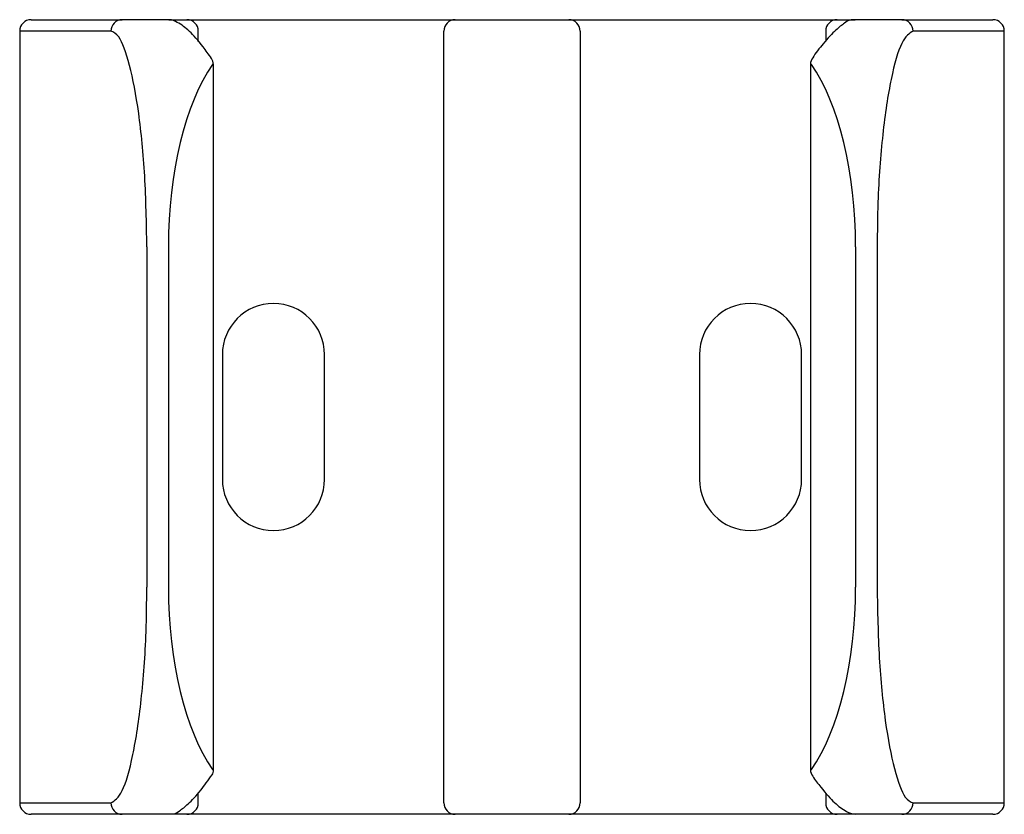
# Model space of a CAD drawing. Header units: millimetres. Extents: x 3819.385 to 3819.5, y 2040.918 to 2041.687.
# Tile 2 of 2: x 3819.421 to 3819.464, y 2041.652 to 2041.687. Entities that reach past the tile are written whole.
import ezdxf

# ---------------------------------------------------------------- set-up
doc = ezdxf.new("R2010")
doc.units = ezdxf.units.MM
doc.layers.add('SANINDUSA', color=3, linetype='Continuous')

msp = doc.modelspace()

# ---------------------------------------------------------------- linework, layer by layer
at = {"layer": 'SANINDUSA'}
for p, q in [((3819.421240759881, 2041.686902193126), (3819.425249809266, 2041.686902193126)), ((3819.427306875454, 2041.686902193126), (3819.425249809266, 2041.686902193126)), ((3819.427306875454, 2041.686902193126), (3819.428103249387, 2041.686902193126)), ((3819.428103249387, 2041.686902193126), (3819.438910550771, 2041.686902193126)), ((3819.438910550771, 2041.686902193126), (3819.439910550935, 2041.686902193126)), ((3819.439910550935, 2041.686902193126), (3819.444910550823, 2041.686902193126)), ((3819.444910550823, 2041.686902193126), (3819.445910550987, 2041.686902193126)), ((3819.445910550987, 2041.686902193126), (3819.45671785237, 2041.686902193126)), ((3819.45671785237, 2041.686902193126), (3819.457514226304, 2041.686902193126)), ((3819.459571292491, 2041.686902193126), (3819.457514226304, 2041.686902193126)), ((3819.459571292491, 2041.686902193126), (3819.463580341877, 2041.686902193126)), ((3819.424755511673, 2041.686402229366), (3819.42074076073, 2041.686402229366)), ((3819.439410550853, 2041.652402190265), (3819.439410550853, 2041.686402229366)), ((3819.445410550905, 2041.686402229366), (3819.445410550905, 2041.652402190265)), ((3819.464080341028, 2041.686402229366), (3819.460065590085, 2041.686402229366)), ((3819.429270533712, 2041.684934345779), (3819.429228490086, 2041.684934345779)), ((3819.455592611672, 2041.684934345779), (3819.455550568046, 2041.684934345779)), ((3819.426338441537, 2041.676902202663), (3819.426338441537, 2041.661902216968)), ((3819.427288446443, 2041.676902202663), (3819.427288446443, 2041.661902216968)), ((3819.457532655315, 2041.676902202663), (3819.457532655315, 2041.661902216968)), ((3819.45848266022, 2041.676902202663), (3819.45848266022, 2041.661902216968)), ((3819.429660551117, 2041.672152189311), (3819.429660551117, 2041.666652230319)), ((3819.434160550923, 2041.666652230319), (3819.434160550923, 2041.672152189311)), ((3819.450660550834, 2041.672152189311), (3819.450660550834, 2041.666652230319)), ((3819.45516055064, 2041.666652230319), (3819.45516055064, 2041.672152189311)), ((3819.429228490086, 2041.653870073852), (3819.429270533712, 2041.653870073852)), ((3819.455550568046, 2041.653870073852), (3819.455592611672, 2041.653870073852)), ((3819.42074076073, 2041.652402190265), (3819.424755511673, 2041.652402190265)), ((3819.460065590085, 2041.652402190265), (3819.464080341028, 2041.652402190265)), ((3819.425249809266, 2041.651902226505), (3819.421240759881, 2041.651902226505)), ((3819.427306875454, 2041.651902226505), (3819.425249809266, 2041.651902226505)), ((3819.428103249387, 2041.651902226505), (3819.427306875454, 2041.651902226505)), ((3819.438910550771, 2041.651902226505), (3819.428103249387, 2041.651902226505)), ((3819.439910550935, 2041.651902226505), (3819.438910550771, 2041.651902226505)), ((3819.444910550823, 2041.651902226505), (3819.439910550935, 2041.651902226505)), ((3819.445910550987, 2041.651902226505), (3819.444910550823, 2041.651902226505)), ((3819.45671785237, 2041.651902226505), (3819.445910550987, 2041.651902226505)), ((3819.457514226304, 2041.651902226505), (3819.45671785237, 2041.651902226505)), ((3819.459571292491, 2041.651902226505), (3819.457514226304, 2041.651902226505)), ((3819.463580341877, 2041.651902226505), (3819.459571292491, 2041.651902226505))]:
    msp.add_line(p, q, dxfattribs=at)
for centre, radius, start, end in [((3819.421240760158, 2041.686402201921), 0.0005000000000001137, 90, 180), ((3819.425252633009, 2041.686405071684), 0.0004971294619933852, 90.3254472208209, 180.3275881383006), ((3819.42810324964, 2041.686402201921), 0.0005000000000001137, 0, 90), ((3819.439910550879, 2041.686402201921), 0.0005000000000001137, 90, 180), ((3819.444910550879, 2041.686402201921), 0.0005000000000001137, 0, 90), ((3819.456717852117, 2041.686402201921), 0.0005000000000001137, 90, 180), ((3819.459568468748, 2041.686405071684), 0.0004971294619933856, 359.6724118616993, 89.67455277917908), ((3819.4635803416, 2041.686402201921), 0.0005000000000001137, 0, 90), ((3819.456050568, 2041.684934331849), 0.0005000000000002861, 144.1524880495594, 180), ((3819.428784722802, 2041.684918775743), 0.000486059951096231, 1.834036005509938, 34.70768716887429), ((3819.431910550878, 2041.672152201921), 0.002250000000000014, 0, 180), ((3819.452910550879, 2041.672152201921), 0.002250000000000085, 0, 180), ((3819.431910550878, 2041.666652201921), 0.002250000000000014, 180, 0), ((3819.452910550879, 2041.666652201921), 0.002250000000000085, 180, 0), ((3819.428812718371, 2041.653863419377), 0.0004578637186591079, 330.0902436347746, 0.8325190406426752), ((3819.456050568, 2041.653870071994), 0.0004999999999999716, 180, 215.8475119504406), ((3819.421240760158, 2041.652402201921), 0.0005000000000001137, 180, 270), ((3819.425252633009, 2041.652399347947), 0.0004971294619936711, 179.6724118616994, 269.6745527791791), ((3819.42810324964, 2041.652402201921), 0.0005000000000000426, 270, 0), ((3819.439910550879, 2041.652402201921), 0.0005000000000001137, 180, 270), ((3819.444910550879, 2041.652402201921), 0.0005000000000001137, 270, 0), ((3819.456717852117, 2041.652402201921), 0.0005000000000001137, 180, 270), ((3819.459568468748, 2041.652399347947), 0.0004971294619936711, 270.3254472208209, 0.3275881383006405), ((3819.4635803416, 2041.652402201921), 0.0004999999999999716, 270, 0)]:
    msp.add_arc(centre, radius, start, end, dxfattribs=at)
for centre, ratio, start_param, end_param in [((3819.431451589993, 2041.676902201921), 0.4382256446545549, 0.5633191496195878, 1.570796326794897), ((3819.453369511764, 2041.676902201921), 0.4382256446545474, 4.712388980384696, 5.719866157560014), ((3819.431451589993, 2041.661902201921), 0.4382256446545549, 1.570796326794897, 2.578273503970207), ((3819.453369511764, 2041.661902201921), 0.4382256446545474, 3.704911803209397, 4.712388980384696)]:
    msp.add_ellipse(centre, major_axis=(0, 0.009499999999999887), ratio=ratio, start_param=start_param, end_param=end_param, dxfattribs=at)
for points, knots in [([(3819.429184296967, 2041.685195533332), (3819.4290589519, 2041.685372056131), (3819.428702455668, 2041.685874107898), (3819.428192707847, 2041.686441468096), (3819.427790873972, 2041.68673348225), (3819.427467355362, 2041.686897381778), (3819.427299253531, 2041.686902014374), (3819.427299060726, 2041.686901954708)], [0, 0, 0, 0, 0.176627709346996, 0.5023501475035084, 0.8295415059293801, 0.9997894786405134, 1, 1, 1, 1]), ([(3819.457514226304, 2041.686902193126), (3819.457400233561, 2041.686898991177), (3819.457239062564, 2041.686888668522), (3819.457003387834, 2041.686720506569), (3819.456633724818, 2041.686440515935), (3819.456169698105, 2041.685931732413), (3819.455764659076, 2041.685419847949), (3819.455645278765, 2041.685227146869)], [0, 0, 0, 0, 0.06357959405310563, 0.212197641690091, 0.4452108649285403, 0.7547040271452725, 1, 1, 1, 1]), ([(3819.426338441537, 2041.676902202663), (3819.426319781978, 2041.677958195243), (3819.426282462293, 2041.680070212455), (3819.425996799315, 2041.682889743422), (3819.425590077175, 2041.685040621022), (3819.425149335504, 2041.6862248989), (3819.424870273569, 2041.686350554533), (3819.424755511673, 2041.686402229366)], [0, 0, 0, 0, 0.2106899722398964, 0.4213863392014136, 0.633801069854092, 0.8494037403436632, 1, 1, 1, 1]), ([(3819.460065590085, 2041.686402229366), (3819.459897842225, 2041.686294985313), (3819.459562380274, 2041.686080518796), (3819.459081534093, 2041.684409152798), (3819.458706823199, 2041.68195474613), (3819.458509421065, 2041.679288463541), (3819.458490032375, 2041.677559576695), (3819.45848266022, 2041.676902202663)], [0, 0, 0, 0, 0.218275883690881, 0.4365078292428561, 0.6538483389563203, 0.8683828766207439, 1, 1, 1, 1]), ([(3819.424755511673, 2041.652402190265), (3819.424923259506, 2041.652509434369), (3819.425258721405, 2041.652723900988), (3819.425739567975, 2041.654395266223), (3819.426114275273, 2041.656849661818), (3819.426311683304, 2041.659515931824), (3819.426331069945, 2041.661244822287), (3819.426338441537, 2041.661902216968)], [0, 0, 0, 0, 0.2182758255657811, 0.4365077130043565, 0.6538481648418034, 0.8683789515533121, 1, 1, 1, 1]), ([(3819.45848266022, 2041.661902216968), (3819.458501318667, 2041.660846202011), (3819.458538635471, 2041.658734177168), (3819.458824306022, 2041.655914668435), (3819.459231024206, 2041.65376379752), (3819.459671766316, 2041.65257952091), (3819.459950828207, 2041.65245386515), (3819.460065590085, 2041.652402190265)], [0, 0, 0, 0, 0.210693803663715, 0.4213865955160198, 0.6338012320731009, 0.8494038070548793, 0.9999999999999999, 0.9999999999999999, 0.9999999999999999, 0.9999999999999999]), ([(3819.427330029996, 2041.651930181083), (3819.427388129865, 2041.651926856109), (3819.427582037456, 2041.651915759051), (3819.427817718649, 2041.652083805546), (3819.428187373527, 2041.652363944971), (3819.428651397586, 2041.652872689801), (3819.429038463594, 2041.653401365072), (3819.42920960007, 2041.653635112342)], [0, 0, 0, 0, 0.06357985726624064, 0.2121969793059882, 0.4452135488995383, 0.7547079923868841, 1, 1, 1, 1]), ([(3819.455645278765, 2041.653577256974), (3819.455751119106, 2041.653420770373), (3819.456118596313, 2041.652930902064), (3819.456628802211, 2041.652358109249), (3819.457029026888, 2041.652085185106), (3819.457353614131, 2041.651912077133), (3819.457521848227, 2041.651902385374), (3819.457522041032, 2041.651902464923)], [0, 0, 0, 0, 0.1766272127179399, 0.5023487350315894, 0.8295391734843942, 0.9997876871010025, 1, 1, 1, 1])]:
    msp.add_open_spline(points, degree=3, knots=knots, dxfattribs=at)
for points in [[(3819.42074076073, 2041.686402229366), (3819.42074076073, 2041.652402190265)], [(3819.428603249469, 2041.68594506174), (3819.428603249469, 2041.686402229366)], [(3819.456217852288, 2041.686402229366), (3819.456217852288, 2041.685952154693)], [(3819.464080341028, 2041.652402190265), (3819.464080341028, 2041.686402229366)], [(3819.429270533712, 2041.653870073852), (3819.429270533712, 2041.684934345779)], [(3819.455550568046, 2041.684934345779), (3819.455550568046, 2041.653870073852)], [(3819.428603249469, 2041.652402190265), (3819.428603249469, 2041.652852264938)], [(3819.456217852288, 2041.652830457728), (3819.456217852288, 2041.652402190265)]]:
    msp.add_open_spline(points, degree=1, dxfattribs=at)

doc.saveas('drawing.dxf')
